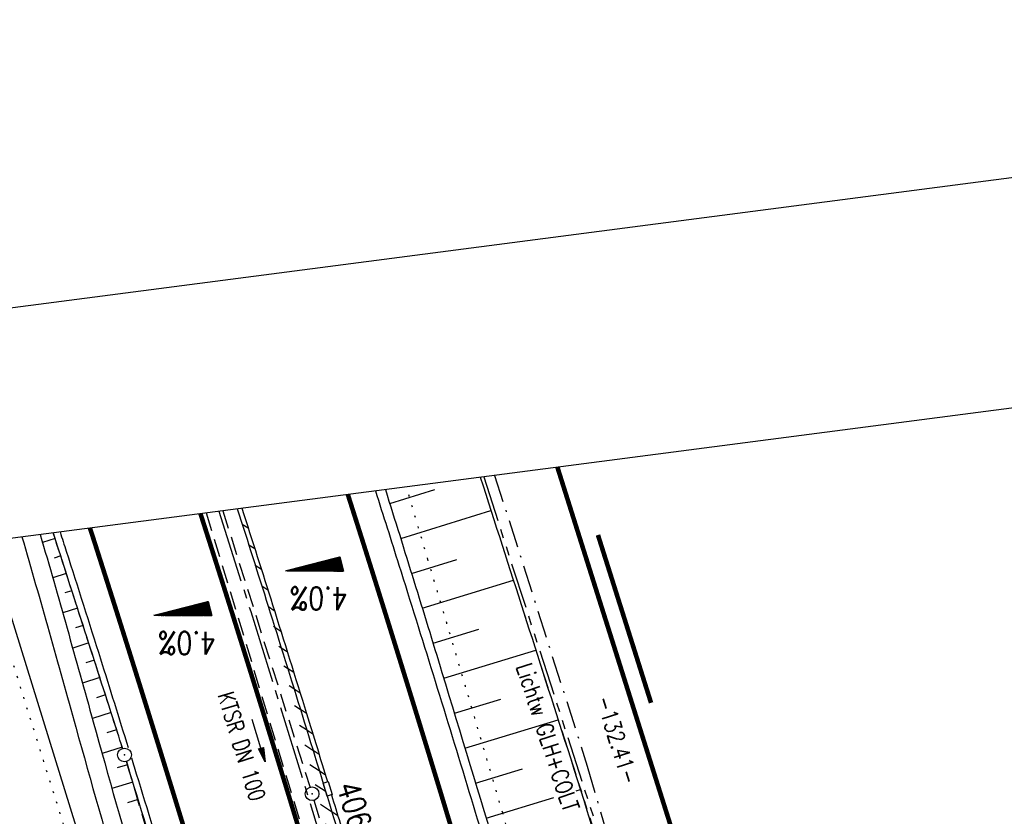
# Model space of a CAD drawing. Extents: x 445979 to 446615, y 447871 to 449065.
# Tile 45 of 47: x 446153 to 446261, y 448978 to 449065. Entities that reach past the tile are written whole.
import ezdxf
from ezdxf.enums import TextEntityAlignment as Align

# ---------------------------------------------------------------- set-up
doc = ezdxf.new("R2010")
doc.units = 0
doc.header["$LTSCALE"] = 2
doc.header["$MEASUREMENT"] = 0
for name, pattern in [('ACHSE', [5.5, 4, -0.5, 0.5, -0.5]), ('AUSGEZOGEN', [0]), ('BAB-FM2', [2.6, 1.5, -0.5, 0.1, -0.5]), ('GEMARKBAB', [3.7, 2, -0.5, 0.1, -0.5, 0.1, -0.5]), ('GESTRICH-X2', [1.5, 1, -0.5]), ('PHANTOMX2', [5, 2.5, -0.5, 0.5, -0.5, 0.5, -0.5]), ('PUNKTX2_STR', [0.6, 0.1, -0.5])]:
    doc.linetypes.add(name, pattern=pattern)
doc.layers.get('0').update_dxf_attribs({"linetype": 'AUSGEZOGEN'})
for name, color, linetype in [('199-ABSTAND', 8, 'AUSGEZOGEN'), ('199-GEMARKGRZ', 7, 'GEMARKBAB'), ('199-GRENZL-BAB', 7, 'AUSGEZOGEN'), ('ACHSETOP', 250, 'ACHSE'), ('BAB_FM', 5, 'BAB-FM2'), ('BOESCHG', 250, 'AUSGEZOGEN'), ('FBRTOP', 250, 'AUSGEZOGEN'), ('GEF', 1, 'AUSGEZOGEN'), ('HEKT_B', 250, 'CONTINUOUS'), ('KANAL', 7, 'GESTRICH-X2'), ('Lichtwellenleiter COLT', 46, 'PHANTOMX2'), ('Lichtwellenleiter GLH', 46, 'PHANTOMX2'), ('MULDE', 250, 'AUSGEZOGEN'), ('NUTZUNG', 8, 'PUNKTX2_STR'), ('PFEIL', 7, 'CONTINUOUS'), ('Planeinteilung', 250, 'CONTINUOUS'), ('RAHMEN', 7, 'AUSGEZOGEN'), ('SCHLITZRINNE', 200, 'AUSGEZOGEN'), ('SCHSYMBOL', 200, 'AUSGEZOGEN'), ('TEXTO', 4, 'CONTINUOUS')]:
    doc.layers.add(name, color=color, linetype=linetype)
doc.styles.add('ROMANS', font='romans.shx', dxfattribs={"width": 0.8})

# ---------------------------------------------------------------- blocks, each defined once
blk = doc.blocks.new('*X13')
at = {"color": 0}
for p, q in [((725.83, 193.84), (727.44, 195.45)), ((725.83, 193.85), (727.43, 195.45)), ((725.83, 193.86), (727.42, 195.45)), ((725.83, 193.87), (727.41, 195.45)), ((725.83, 193.88), (727.4, 195.45)), ((725.83, 193.89), (727.39, 195.45)), ((725.83, 193.9), (727.38, 195.45)), ((725.83, 193.91), (727.37, 195.45)), ((725.83, 193.91), (727.37, 195.45)), ((725.83, 193.92), (727.36, 195.45)), ((725.83, 193.93), (727.35, 195.45)), ((725.83, 193.94), (727.34, 195.45)), ((725.83, 193.95), (727.33, 195.45)), ((725.83, 193.96), (727.32, 195.45)), ((725.83, 193.97), (727.31, 195.45)), ((725.83, 193.98), (727.3, 195.45)), ((725.83, 193.99), (727.29, 195.45)), ((725.83, 193.99), (727.29, 195.45)), ((725.83, 194), (727.28, 195.45)), ((725.83, 194.01), (727.27, 195.45)), ((725.83, 194.02), (727.26, 195.45)), ((725.83, 194.03), (727.25, 195.45)), ((725.83, 194.04), (727.24, 195.45)), ((725.83, 194.05), (727.23, 195.45)), ((725.83, 194.06), (727.22, 195.45)), ((725.83, 194.06), (727.21, 195.45)), ((725.83, 194.07), (727.21, 195.45)), ((725.83, 194.08), (727.2, 195.45)), ((725.83, 194.09), (727.19, 195.45)), ((725.83, 194.1), (727.18, 195.45)), ((725.83, 194.11), (727.17, 195.45)), ((725.83, 194.12), (727.16, 195.45)), ((725.83, 194.13), (727.15, 195.45)), ((725.83, 194.14), (727.14, 195.45)), ((725.83, 194.14), (727.14, 195.45)), ((725.83, 194.15), (727.13, 195.45)), ((725.83, 194.16), (727.12, 195.45)), ((725.83, 194.17), (727.11, 195.45)), ((725.83, 194.18), (727.1, 195.45)), ((725.83, 194.19), (727.09, 195.45)), ((725.83, 194.2), (727.08, 195.45)), ((725.83, 194.21), (727.07, 195.45)), ((725.83, 194.21), (727.06, 195.45)), ((725.83, 194.22), (727.06, 195.45)), ((725.83, 194.23), (727.05, 195.45)), ((725.83, 194.24), (727.04, 195.45)), ((725.83, 194.25), (727.03, 195.45)), ((725.83, 194.26), (727.02, 195.45)), ((725.83, 194.27), (727.01, 195.45)), ((725.83, 194.28), (727, 195.45)), ((725.83, 194.29), (726.99, 195.45)), ((725.83, 194.29), (726.99, 195.45)), ((725.83, 194.3), (726.98, 195.45)), ((725.83, 194.31), (726.97, 195.45)), ((725.83, 194.32), (726.96, 195.45)), ((725.83, 194.33), (726.95, 195.45)), ((725.83, 194.34), (726.94, 195.45)), ((725.83, 194.35), (726.93, 195.45)), ((725.83, 194.36), (726.92, 195.45)), ((725.83, 194.37), (726.91, 195.45)), ((725.83, 194.37), (726.91, 195.45)), ((725.83, 194.38), (726.9, 195.45)), ((725.83, 194.39), (726.89, 195.45)), ((725.83, 194.4), (726.88, 195.45)), ((725.83, 194.41), (726.87, 195.45)), ((725.83, 194.42), (726.86, 195.45)), ((725.83, 194.43), (726.85, 195.45)), ((725.83, 194.44), (726.84, 195.45)), ((725.83, 194.44), (726.83, 195.45)), ((725.83, 194.45), (726.83, 195.45)), ((725.83, 194.46), (726.82, 195.45)), ((725.83, 194.47), (726.81, 195.45)), ((725.83, 194.48), (726.8, 195.45)), ((725.83, 194.49), (726.79, 195.45)), ((725.83, 194.5), (726.78, 195.45)), ((725.83, 194.51), (726.77, 195.45)), ((725.83, 194.52), (726.76, 195.45)), ((725.83, 194.52), (726.76, 195.45)), ((725.83, 194.53), (726.75, 195.45)), ((725.83, 194.54), (726.74, 195.45)), ((725.83, 194.55), (726.73, 195.45)), ((725.83, 194.56), (726.72, 195.45)), ((725.83, 194.57), (726.71, 195.45)), ((725.83, 194.58), (726.7, 195.45)), ((725.83, 194.59), (726.69, 195.45)), ((725.83, 194.59), (726.68, 195.45)), ((725.83, 194.6), (726.68, 195.45)), ((725.83, 194.61), (726.67, 195.45)), ((725.83, 194.62), (726.66, 195.45)), ((725.83, 194.63), (726.65, 195.45)), ((725.83, 194.64), (726.64, 195.45)), ((725.83, 194.65), (726.63, 195.45)), ((725.83, 194.66), (726.62, 195.45)), ((725.83, 194.67), (726.61, 195.45)), ((725.83, 194.67), (726.61, 195.45)), ((725.83, 194.68), (726.6, 195.45)), ((725.83, 194.69), (726.59, 195.45)), ((725.83, 194.7), (726.58, 195.45)), ((725.83, 194.71), (726.57, 195.45)), ((725.83, 194.72), (726.56, 195.45)), ((725.83, 194.73), (726.55, 195.45)), ((725.83, 194.74), (726.54, 195.45)), ((725.83, 194.75), (726.53, 195.45)), ((725.83, 194.75), (726.53, 195.45)), ((725.83, 194.76), (726.52, 195.45)), ((725.83, 194.77), (726.51, 195.45)), ((725.83, 194.78), (726.5, 195.45)), ((725.83, 194.79), (726.49, 195.45)), ((725.83, 194.8), (726.48, 195.45)), ((725.83, 194.81), (726.47, 195.45)), ((725.83, 194.82), (726.46, 195.45)), ((725.83, 194.82), (726.45, 195.45)), ((725.83, 194.83), (726.45, 195.45)), ((725.83, 194.84), (726.44, 195.45)), ((725.83, 194.85), (726.43, 195.45)), ((725.83, 194.86), (726.42, 195.45)), ((725.83, 194.87), (726.41, 195.45)), ((725.83, 194.88), (726.4, 195.45)), ((725.83, 194.89), (726.39, 195.45)), ((725.83, 194.9), (726.38, 195.45)), ((725.83, 194.9), (726.38, 195.45)), ((725.83, 194.91), (726.37, 195.45)), ((725.83, 194.92), (726.36, 195.45)), ((725.83, 194.93), (726.35, 195.45)), ((725.83, 194.94), (726.34, 195.45)), ((725.83, 194.95), (726.33, 195.45)), ((725.83, 194.96), (726.32, 195.45)), ((725.83, 194.97), (726.31, 195.45)), ((725.83, 194.98), (726.3, 195.45)), ((725.83, 194.98), (726.3, 195.45)), ((725.83, 194.99), (726.29, 195.45)), ((725.83, 195), (726.28, 195.45)), ((725.83, 195.01), (726.27, 195.45)), ((725.83, 195.02), (726.26, 195.45)), ((725.83, 195.03), (726.25, 195.45)), ((725.83, 195.04), (726.24, 195.45)), ((725.83, 195.05), (726.23, 195.45)), ((725.83, 195.05), (726.22, 195.45)), ((725.83, 195.06), (726.22, 195.45)), ((725.83, 195.07), (726.21, 195.45)), ((725.83, 195.08), (726.2, 195.45)), ((725.83, 195.09), (726.19, 195.45)), ((725.83, 195.1), (726.18, 195.45)), ((725.83, 195.11), (726.17, 195.45)), ((725.83, 195.12), (726.16, 195.45)), ((725.83, 195.13), (726.15, 195.45)), ((725.83, 195.13), (726.15, 195.45)), ((725.83, 195.14), (726.14, 195.45)), ((725.83, 195.15), (726.13, 195.45)), ((725.83, 195.16), (726.12, 195.45)), ((725.83, 195.17), (726.11, 195.45)), ((725.83, 195.18), (726.1, 195.45)), ((725.83, 195.19), (726.09, 195.45)), ((725.83, 195.2), (726.08, 195.45)), ((725.83, 195.2), (726.07, 195.45)), ((725.83, 195.21), (726.07, 195.45)), ((725.83, 195.22), (726.06, 195.45)), ((725.83, 195.23), (726.05, 195.45)), ((725.83, 195.24), (726.04, 195.45)), ((725.83, 195.25), (726.03, 195.45)), ((725.83, 195.26), (726.02, 195.45)), ((725.83, 195.27), (726.01, 195.45)), ((725.83, 195.28), (726, 195.45)), ((725.83, 195.28), (726, 195.45)), ((725.83, 195.29), (725.99, 195.45)), ((725.83, 195.3), (725.98, 195.45)), ((725.83, 195.31), (725.97, 195.45)), ((725.83, 195.32), (725.96, 195.45)), ((725.83, 195.33), (725.95, 195.45)), ((725.83, 195.34), (725.94, 195.45)), ((725.83, 195.35), (725.93, 195.45)), ((725.83, 195.36), (725.92, 195.45)), ((725.83, 195.36), (725.92, 195.45)), ((725.83, 195.37), (725.91, 195.45)), ((725.83, 195.38), (725.9, 195.45)), ((725.83, 195.39), (725.89, 195.45)), ((725.83, 195.4), (725.88, 195.45)), ((725.83, 195.41), (725.87, 195.45)), ((725.83, 195.42), (725.86, 195.45)), ((725.83, 195.43), (725.85, 195.45)), ((725.83, 195.43), (725.84, 195.45)), ((725.83, 195.44), (725.84, 195.45)), ((725.83, 193.83), (727.43, 195.43)), ((725.83, 193.82), (727.43, 195.42)), ((725.83, 193.81), (727.43, 195.41)), ((725.83, 193.8), (727.42, 195.4)), ((725.83, 193.79), (727.42, 195.38)), ((725.83, 193.78), (727.42, 195.37)), ((725.83, 193.77), (727.41, 195.36)), ((725.83, 193.76), (727.41, 195.35)), ((725.83, 193.76), (727.41, 195.34)), ((725.83, 193.75), (727.4, 195.32)), ((725.83, 193.74), (727.4, 195.31)), ((725.83, 193.73), (727.4, 195.3)), ((725.83, 193.72), (727.4, 195.29)), ((725.83, 193.71), (727.39, 195.28)), ((725.83, 193.7), (727.39, 195.26)), ((725.83, 193.69), (727.39, 195.25)), ((725.83, 193.68), (727.38, 195.24)), ((725.83, 193.68), (727.38, 195.23)), ((725.83, 193.67), (727.38, 195.22)), ((725.83, 193.66), (727.37, 195.2)), ((725.83, 193.65), (727.37, 195.19)), ((725.83, 193.64), (727.37, 195.18)), ((725.83, 193.63), (727.36, 195.17)), ((725.83, 193.62), (727.36, 195.16)), ((725.83, 193.61), (727.36, 195.14)), ((725.83, 193.61), (727.35, 195.13)), ((725.83, 193.6), (727.35, 195.12)), ((725.83, 193.59), (727.35, 195.11)), ((725.83, 193.58), (727.34, 195.1)), ((725.83, 193.57), (727.34, 195.08)), ((725.83, 193.56), (727.34, 195.07)), ((725.83, 193.55), (727.34, 195.06)), ((725.83, 193.54), (727.33, 195.05)), ((725.83, 193.53), (727.33, 195.04)), ((725.83, 193.53), (727.33, 195.02)), ((725.83, 193.52), (727.32, 195.01)), ((725.83, 193.51), (727.32, 195)), ((725.83, 193.5), (727.32, 194.99)), ((725.83, 193.49), (727.31, 194.98)), ((725.83, 193.48), (727.31, 194.96)), ((725.83, 193.47), (727.31, 194.95)), ((725.83, 193.46), (727.3, 194.94)), ((725.83, 193.45), (727.3, 194.93)), ((725.83, 193.45), (727.3, 194.92)), ((725.83, 193.44), (727.29, 194.91)), ((725.83, 193.43), (727.29, 194.89)), ((725.83, 193.42), (727.29, 194.88)), ((725.83, 193.41), (727.29, 194.87)), ((725.83, 193.4), (727.28, 194.86)), ((725.83, 193.39), (727.28, 194.85)), ((725.83, 193.38), (727.28, 194.83)), ((725.83, 193.38), (727.27, 194.82)), ((725.83, 193.37), (727.27, 194.81)), ((725.83, 193.36), (727.27, 194.8)), ((725.83, 193.35), (727.26, 194.79)), ((725.83, 193.34), (727.26, 194.77)), ((725.83, 193.33), (727.26, 194.76)), ((725.83, 193.32), (727.25, 194.75)), ((725.83, 193.31), (727.25, 194.74)), ((725.83, 193.3), (727.25, 194.73)), ((725.83, 193.3), (727.24, 194.71)), ((725.83, 193.29), (727.24, 194.7)), ((725.83, 193.28), (727.24, 194.69)), ((725.83, 193.27), (727.23, 194.68)), ((725.83, 193.26), (727.23, 194.67)), ((725.83, 193.25), (727.23, 194.65)), ((725.83, 193.24), (727.23, 194.64)), ((725.83, 193.23), (727.22, 194.63)), ((725.83, 193.22), (727.22, 194.62)), ((725.83, 193.22), (727.22, 194.61)), ((725.83, 193.21), (727.21, 194.59)), ((725.83, 193.2), (727.21, 194.58)), ((725.83, 193.19), (727.21, 194.57)), ((725.83, 193.18), (727.2, 194.56)), ((725.83, 193.17), (727.2, 194.55)), ((725.83, 193.16), (727.2, 194.53)), ((725.83, 193.15), (727.19, 194.52)), ((725.83, 193.15), (727.19, 194.51)), ((725.83, 193.14), (727.19, 194.5)), ((725.83, 193.13), (727.18, 194.49)), ((725.83, 193.12), (727.18, 194.47)), ((725.83, 193.11), (727.18, 194.46)), ((725.83, 193.1), (727.17, 194.45)), ((725.83, 193.09), (727.17, 194.44)), ((725.83, 193.08), (727.17, 194.43)), ((725.83, 193.07), (727.17, 194.41)), ((725.83, 193.07), (727.16, 194.4)), ((725.83, 193.06), (727.16, 194.39)), ((725.83, 193.05), (727.16, 194.38)), ((725.83, 193.04), (727.15, 194.37)), ((725.83, 193.03), (727.15, 194.35)), ((725.83, 193.02), (727.15, 194.34)), ((725.83, 193.01), (727.14, 194.33)), ((725.83, 193), (727.14, 194.32)), ((725.83, 193), (727.14, 194.31)), ((725.83, 192.99), (727.13, 194.29)), ((725.83, 192.98), (727.13, 194.28)), ((725.83, 192.97), (727.13, 194.27)), ((725.83, 192.96), (727.12, 194.26)), ((725.83, 192.95), (727.12, 194.25)), ((725.83, 192.94), (727.12, 194.23)), ((725.83, 192.93), (727.11, 194.22)), ((725.83, 192.92), (727.11, 194.21)), ((725.83, 192.92), (727.11, 194.2)), ((725.83, 192.91), (727.11, 194.19)), ((725.83, 192.9), (727.1, 194.17)), ((725.83, 192.89), (727.1, 194.16)), ((725.83, 192.88), (727.1, 194.15)), ((725.83, 192.87), (727.09, 194.14)), ((725.83, 192.86), (727.09, 194.13)), ((725.83, 192.85), (727.09, 194.11)), ((725.83, 192.84), (727.08, 194.1)), ((725.83, 192.84), (727.08, 194.09)), ((725.83, 192.83), (727.08, 194.08)), ((725.83, 192.82), (727.07, 194.07)), ((725.83, 192.81), (727.07, 194.05)), ((725.83, 192.8), (727.07, 194.04)), ((725.83, 192.79), (727.06, 194.03)), ((725.83, 192.78), (727.06, 194.02)), ((725.83, 192.77), (727.06, 194.01)), ((725.83, 192.77), (727.05, 193.99)), ((725.83, 192.76), (727.05, 193.98)), ((725.83, 192.75), (727.05, 193.97)), ((725.83, 192.74), (727.05, 193.96)), ((725.83, 192.73), (727.04, 193.95)), ((725.83, 192.72), (727.04, 193.93)), ((725.83, 192.71), (727.04, 193.92)), ((725.83, 192.7), (727.03, 193.91)), ((725.83, 192.69), (727.03, 193.9)), ((725.83, 192.69), (727.03, 193.89)), ((725.83, 192.68), (727.02, 193.87)), ((725.83, 192.67), (727.02, 193.86)), ((725.83, 192.66), (727.02, 193.85)), ((725.83, 192.65), (727.01, 193.84)), ((725.83, 192.64), (727.01, 193.83)), ((725.83, 192.63), (727.01, 193.81)), ((725.83, 192.62), (727, 193.8)), ((725.83, 192.62), (727, 193.79)), ((725.83, 192.61), (727, 193.78)), ((725.83, 192.6), (726.99, 193.77)), ((725.83, 192.59), (726.99, 193.75)), ((725.83, 192.58), (726.99, 193.74)), ((725.83, 192.57), (726.99, 193.73)), ((725.83, 192.56), (726.98, 193.72)), ((725.83, 192.55), (726.98, 193.71)), ((725.83, 192.54), (726.98, 193.69)), ((725.83, 192.54), (726.97, 193.68)), ((725.83, 192.53), (726.97, 193.67)), ((725.83, 192.52), (726.97, 193.66)), ((725.83, 192.51), (726.96, 193.65)), ((725.83, 192.5), (726.96, 193.63)), ((725.83, 192.49), (726.96, 193.62)), ((725.83, 192.48), (726.95, 193.61)), ((725.83, 192.47), (726.95, 193.6)), ((725.83, 192.46), (726.95, 193.59)), ((725.83, 192.46), (726.94, 193.57)), ((725.83, 192.45), (726.94, 193.56)), ((725.83, 192.44), (726.94, 193.55)), ((725.83, 192.43), (726.94, 193.54)), ((725.83, 192.42), (726.93, 193.53)), ((725.83, 192.41), (726.93, 193.51)), ((725.83, 192.4), (726.93, 193.5)), ((725.83, 192.39), (726.92, 193.49)), ((725.83, 192.39), (726.92, 193.48)), ((725.83, 192.38), (726.92, 193.47)), ((725.83, 192.37), (726.91, 193.45)), ((725.83, 192.36), (726.91, 193.44)), ((725.83, 192.35), (726.91, 193.43)), ((725.83, 192.34), (726.9, 193.42)), ((725.83, 192.33), (726.9, 193.41)), ((725.83, 192.32), (726.9, 193.39)), ((725.83, 192.31), (726.89, 193.38)), ((725.83, 192.31), (726.89, 193.37)), ((725.83, 192.3), (726.89, 193.36)), ((725.83, 192.29), (726.88, 193.35)), ((725.83, 192.28), (726.88, 193.33)), ((725.83, 192.27), (726.88, 193.32)), ((725.83, 192.26), (726.88, 193.31)), ((725.83, 192.25), (726.87, 193.3)), ((725.83, 192.24), (726.87, 193.29)), ((725.83, 192.24), (726.87, 193.27)), ((725.83, 192.23), (726.86, 193.26)), ((725.83, 192.22), (726.86, 193.25)), ((725.83, 192.21), (726.86, 193.24)), ((725.83, 192.2), (726.85, 193.23)), ((725.83, 192.19), (726.85, 193.21)), ((725.83, 192.18), (726.85, 193.2)), ((725.83, 192.17), (726.84, 193.19)), ((725.83, 192.16), (726.84, 193.18)), ((725.83, 192.16), (726.84, 193.17)), ((725.83, 192.15), (726.83, 193.15)), ((725.83, 192.14), (726.83, 193.14)), ((725.83, 192.13), (726.83, 193.13)), ((725.83, 192.12), (726.82, 193.12)), ((725.83, 192.11), (726.82, 193.11)), ((725.83, 192.1), (726.82, 193.09)), ((725.83, 192.09), (726.82, 193.08)), ((725.83, 192.08), (726.81, 193.07)), ((725.83, 192.08), (726.81, 193.06)), ((725.83, 192.07), (726.81, 193.05)), ((725.83, 192.06), (726.8, 193.03)), ((725.83, 192.05), (726.8, 193.02)), ((725.83, 192.04), (726.8, 193.01)), ((725.83, 192.03), (726.79, 193)), ((725.83, 192.02), (726.79, 192.99)), ((725.83, 192.01), (726.79, 192.97)), ((725.83, 192.01), (726.78, 192.96)), ((725.83, 192), (726.78, 192.95)), ((725.83, 191.99), (726.78, 192.94)), ((725.83, 191.98), (726.77, 192.93)), ((725.83, 191.97), (726.77, 192.91)), ((725.83, 191.96), (726.77, 192.9)), ((725.83, 191.95), (726.76, 192.89)), ((725.83, 191.94), (726.76, 192.88)), ((725.83, 191.93), (726.76, 192.87)), ((725.83, 191.93), (726.76, 192.85)), ((725.83, 191.92), (726.75, 192.84)), ((725.83, 191.91), (726.75, 192.83)), ((725.83, 191.9), (726.75, 192.82)), ((725.83, 191.89), (726.74, 192.81)), ((725.83, 191.88), (726.74, 192.79)), ((725.83, 191.87), (726.74, 192.78)), ((725.83, 191.86), (726.73, 192.77)), ((725.83, 191.85), (726.73, 192.76)), ((725.83, 191.85), (726.73, 192.75)), ((725.83, 191.84), (726.72, 192.73)), ((725.83, 191.83), (726.72, 192.72)), ((725.83, 191.82), (726.72, 192.71)), ((725.83, 191.81), (726.71, 192.7)), ((725.83, 191.8), (726.71, 192.69)), ((725.83, 191.79), (726.71, 192.67)), ((725.83, 191.78), (726.7, 192.66)), ((725.83, 191.78), (726.7, 192.65)), ((725.83, 191.77), (726.7, 192.64)), ((725.83, 191.76), (726.7, 192.63)), ((725.83, 191.75), (726.69, 192.61)), ((725.83, 191.74), (726.69, 192.6)), ((725.83, 191.73), (726.69, 192.59)), ((725.83, 191.72), (726.68, 192.58)), ((725.83, 191.71), (726.68, 192.57)), ((725.83, 191.7), (726.68, 192.55)), ((725.83, 191.7), (726.67, 192.54)), ((725.83, 191.69), (726.67, 192.53)), ((725.83, 191.68), (726.67, 192.52)), ((725.83, 191.67), (726.66, 192.51)), ((725.83, 191.66), (726.66, 192.49)), ((725.83, 191.65), (726.66, 192.48)), ((725.83, 191.64), (726.65, 192.47)), ((725.83, 191.63), (726.65, 192.46)), ((725.83, 191.63), (726.65, 192.45)), ((725.83, 191.62), (726.64, 192.43)), ((725.83, 191.61), (726.64, 192.42)), ((725.83, 191.6), (726.64, 192.41)), ((725.83, 191.59), (726.64, 192.4)), ((725.83, 191.58), (726.63, 192.39)), ((725.83, 191.57), (726.63, 192.37)), ((725.83, 191.56), (726.63, 192.36)), ((725.83, 191.55), (726.62, 192.35)), ((725.83, 191.55), (726.62, 192.34)), ((725.83, 191.54), (726.62, 192.33)), ((725.83, 191.53), (726.61, 192.31)), ((725.83, 191.52), (726.61, 192.3)), ((725.83, 191.51), (726.61, 192.29)), ((725.83, 191.5), (726.6, 192.28)), ((725.83, 191.49), (726.6, 192.27)), ((725.83, 191.48), (726.6, 192.25)), ((725.83, 191.47), (726.59, 192.24)), ((725.83, 191.47), (726.59, 192.23)), ((725.83, 191.46), (726.59, 192.22)), ((725.83, 191.45), (726.59, 192.21)), ((725.83, 191.44), (726.58, 192.19)), ((725.83, 191.43), (726.58, 192.18)), ((725.83, 191.42), (726.58, 192.17)), ((725.83, 191.41), (726.57, 192.16)), ((725.83, 191.4), (726.57, 192.15)), ((725.83, 191.4), (726.57, 192.13)), ((725.83, 191.39), (726.56, 192.12)), ((725.83, 191.38), (726.56, 192.11)), ((725.83, 191.37), (726.56, 192.1)), ((725.83, 191.36), (726.55, 192.09)), ((725.83, 191.35), (726.55, 192.07)), ((725.83, 191.34), (726.55, 192.06)), ((725.83, 191.33), (726.54, 192.05)), ((725.83, 191.32), (726.54, 192.04)), ((725.83, 191.32), (726.54, 192.03)), ((725.83, 191.31), (726.53, 192.01)), ((725.83, 191.3), (726.53, 192)), ((725.83, 191.29), (726.53, 191.99)), ((725.83, 191.28), (726.53, 191.98)), ((725.83, 191.27), (726.52, 191.97)), ((725.83, 191.26), (726.52, 191.95)), ((725.83, 191.25), (726.52, 191.94)), ((725.83, 191.25), (726.51, 191.93)), ((725.83, 191.24), (726.51, 191.92)), ((725.83, 191.23), (726.51, 191.91)), ((725.83, 191.22), (726.5, 191.89)), ((725.83, 191.21), (726.5, 191.88)), ((725.83, 191.2), (726.5, 191.87)), ((725.83, 191.19), (726.49, 191.86)), ((725.83, 191.18), (726.49, 191.85)), ((725.83, 191.17), (726.49, 191.84)), ((725.83, 191.17), (726.48, 191.82)), ((725.83, 191.16), (726.48, 191.81)), ((725.83, 191.15), (726.48, 191.8)), ((725.83, 191.14), (726.47, 191.79)), ((725.83, 191.13), (726.47, 191.78)), ((725.83, 191.12), (726.47, 191.76)), ((725.83, 191.11), (726.47, 191.75)), ((725.83, 191.1), (726.46, 191.74)), ((725.83, 191.09), (726.46, 191.73)), ((725.83, 191.09), (726.46, 191.72)), ((725.83, 191.08), (726.45, 191.7)), ((725.83, 191.07), (726.45, 191.69)), ((725.83, 191.06), (726.45, 191.68)), ((725.83, 191.05), (726.44, 191.67)), ((725.83, 191.04), (726.44, 191.66)), ((725.83, 191.03), (726.44, 191.64)), ((725.83, 191.02), (726.43, 191.63)), ((725.83, 191.02), (726.43, 191.62)), ((725.83, 191.01), (726.43, 191.61)), ((725.83, 191), (726.42, 191.6)), ((725.83, 190.99), (726.42, 191.58)), ((725.83, 190.98), (726.42, 191.57)), ((725.83, 190.97), (726.41, 191.56)), ((725.83, 190.96), (726.41, 191.55)), ((725.83, 190.95), (726.41, 191.54)), ((725.83, 190.94), (726.41, 191.52)), ((725.83, 190.94), (726.4, 191.51)), ((725.83, 190.93), (726.4, 191.5)), ((725.83, 190.92), (726.4, 191.49)), ((725.83, 190.91), (726.39, 191.48)), ((725.83, 190.9), (726.39, 191.46)), ((725.83, 190.89), (726.39, 191.45)), ((725.83, 190.88), (726.38, 191.44)), ((725.83, 190.87), (726.38, 191.43)), ((725.83, 190.87), (726.38, 191.42)), ((725.83, 190.86), (726.37, 191.4)), ((725.83, 190.85), (726.37, 191.39)), ((725.83, 190.84), (726.37, 191.38)), ((725.83, 190.83), (726.36, 191.37)), ((725.83, 190.82), (726.36, 191.36)), ((725.83, 190.81), (726.36, 191.34)), ((725.83, 190.8), (726.35, 191.33)), ((725.83, 190.79), (726.35, 191.32)), ((725.83, 190.79), (726.35, 191.31)), ((725.83, 190.78), (726.35, 191.3)), ((725.83, 190.77), (726.34, 191.28)), ((725.83, 190.76), (726.34, 191.27)), ((725.83, 190.75), (726.34, 191.26)), ((725.83, 190.74), (726.33, 191.25)), ((725.83, 190.73), (726.33, 191.24)), ((725.83, 190.72), (726.33, 191.22)), ((725.83, 190.71), (726.32, 191.21)), ((725.83, 190.71), (726.32, 191.2)), ((725.83, 190.7), (726.32, 191.19)), ((725.83, 190.69), (726.31, 191.18)), ((725.83, 190.68), (726.31, 191.16)), ((725.83, 190.67), (726.31, 191.15)), ((725.83, 190.66), (726.3, 191.14)), ((725.83, 190.65), (726.3, 191.13)), ((725.83, 190.64), (726.3, 191.12)), ((725.83, 190.64), (726.29, 191.1)), ((725.83, 190.63), (726.29, 191.09)), ((725.83, 190.62), (726.29, 191.08)), ((725.83, 190.61), (726.29, 191.07)), ((725.83, 190.6), (726.28, 191.06)), ((725.83, 190.59), (726.28, 191.04)), ((725.83, 190.58), (726.28, 191.03)), ((725.83, 190.57), (726.27, 191.02)), ((725.83, 190.56), (726.27, 191.01)), ((725.83, 190.56), (726.27, 191)), ((725.83, 190.55), (726.26, 190.98)), ((725.83, 190.54), (726.26, 190.97)), ((725.83, 190.53), (726.26, 190.96)), ((725.83, 190.52), (726.25, 190.95)), ((725.83, 190.51), (726.25, 190.94)), ((725.83, 190.5), (726.25, 190.92)), ((725.83, 190.49), (726.24, 190.91)), ((725.83, 190.48), (726.24, 190.9)), ((725.83, 190.48), (726.24, 190.89)), ((725.83, 190.47), (726.24, 190.88)), ((725.83, 190.46), (726.23, 190.86)), ((725.83, 190.45), (726.23, 190.85)), ((725.83, 190.44), (726.23, 190.84)), ((725.83, 190.43), (726.22, 190.83)), ((725.83, 190.42), (726.22, 190.82)), ((725.83, 190.41), (726.22, 190.8)), ((725.83, 190.41), (726.21, 190.79)), ((725.83, 190.4), (726.21, 190.78)), ((725.83, 190.39), (726.21, 190.77)), ((725.83, 190.38), (726.2, 190.76)), ((725.83, 190.37), (726.2, 190.74)), ((725.83, 190.36), (726.2, 190.73)), ((725.83, 190.35), (726.19, 190.72)), ((725.83, 190.34), (726.19, 190.71)), ((725.83, 190.33), (726.19, 190.7)), ((725.83, 190.33), (726.18, 190.68)), ((725.83, 190.32), (726.18, 190.67)), ((725.83, 190.31), (726.18, 190.66)), ((725.83, 190.3), (726.18, 190.65)), ((725.83, 190.29), (726.17, 190.64)), ((725.83, 190.28), (726.17, 190.62)), ((725.83, 190.27), (726.17, 190.61)), ((725.83, 190.26), (726.16, 190.6)), ((725.83, 190.26), (726.16, 190.59)), ((725.83, 190.25), (726.16, 190.58)), ((725.83, 190.24), (726.15, 190.56)), ((725.83, 190.23), (726.15, 190.55)), ((725.83, 190.22), (726.15, 190.54)), ((725.83, 190.21), (726.14, 190.53)), ((725.83, 190.2), (726.14, 190.52)), ((725.83, 190.19), (726.14, 190.5)), ((725.83, 190.18), (726.13, 190.49)), ((725.83, 190.18), (726.13, 190.48)), ((725.83, 190.17), (726.13, 190.47)), ((725.83, 190.16), (726.12, 190.46)), ((725.83, 190.15), (726.12, 190.44)), ((725.83, 190.14), (726.12, 190.43)), ((725.83, 190.13), (726.12, 190.42)), ((725.83, 190.12), (726.11, 190.41)), ((725.83, 190.11), (726.11, 190.4)), ((725.83, 190.1), (726.11, 190.38)), ((725.83, 190.1), (726.1, 190.37)), ((725.83, 190.09), (726.1, 190.36)), ((725.83, 190.08), (726.1, 190.35)), ((725.83, 190.07), (726.09, 190.34)), ((725.83, 190.06), (726.09, 190.32)), ((725.83, 190.05), (726.09, 190.31)), ((725.83, 190.04), (726.08, 190.3)), ((725.83, 190.03), (726.08, 190.29)), ((725.83, 190.03), (726.08, 190.28)), ((725.83, 190.02), (726.07, 190.26)), ((725.83, 190.01), (726.07, 190.25)), ((725.83, 190), (726.07, 190.24)), ((725.83, 189.99), (726.06, 190.23)), ((725.83, 189.98), (726.06, 190.22)), ((725.83, 189.97), (726.06, 190.2)), ((725.83, 189.96), (726.06, 190.19)), ((725.83, 189.95), (726.05, 190.18)), ((725.83, 189.95), (726.05, 190.17)), ((725.83, 189.94), (726.05, 190.16)), ((725.83, 189.93), (726.04, 190.14)), ((725.83, 189.92), (726.04, 190.13)), ((725.83, 189.91), (726.04, 190.12)), ((725.83, 189.9), (726.03, 190.11)), ((725.83, 189.89), (726.03, 190.1)), ((725.83, 189.88), (726.03, 190.08)), ((725.83, 189.88), (726.02, 190.07)), ((725.83, 189.87), (726.02, 190.06)), ((725.83, 189.86), (726.02, 190.05)), ((725.83, 189.85), (726.01, 190.04)), ((725.83, 189.84), (726.01, 190.02)), ((725.83, 189.83), (726.01, 190.01)), ((725.83, 189.82), (726, 190)), ((725.83, 189.81), (726, 189.99)), ((725.83, 189.8), (726, 189.98)), ((725.83, 189.8), (726, 189.96)), ((725.83, 189.79), (725.99, 189.95)), ((725.83, 189.78), (725.99, 189.94)), ((725.83, 189.77), (725.99, 189.93)), ((725.83, 189.76), (725.98, 189.92)), ((725.83, 189.75), (725.98, 189.9)), ((725.83, 189.74), (725.98, 189.89)), ((725.83, 189.73), (725.97, 189.88)), ((725.83, 189.72), (725.97, 189.87)), ((725.83, 189.72), (725.97, 189.86)), ((725.83, 189.71), (725.96, 189.84)), ((725.83, 189.7), (725.96, 189.83)), ((725.83, 189.69), (725.96, 189.82)), ((725.83, 189.68), (725.95, 189.81)), ((725.83, 189.67), (725.95, 189.8)), ((725.83, 189.66), (725.95, 189.78)), ((725.83, 189.65), (725.94, 189.77)), ((725.83, 189.65), (725.94, 189.76)), ((725.83, 189.64), (725.94, 189.75)), ((725.83, 189.63), (725.94, 189.74)), ((725.83, 189.62), (725.93, 189.72)), ((725.83, 189.61), (725.93, 189.71)), ((725.83, 189.6), (725.93, 189.7)), ((725.83, 189.59), (725.92, 189.69)), ((725.83, 189.58), (725.92, 189.68)), ((725.83, 189.57), (725.92, 189.66)), ((725.83, 189.57), (725.91, 189.65)), ((725.83, 189.56), (725.91, 189.64)), ((725.83, 189.55), (725.91, 189.63)), ((725.83, 189.54), (725.9, 189.62)), ((725.83, 189.53), (725.9, 189.6)), ((725.83, 189.52), (725.9, 189.59)), ((725.83, 189.51), (725.89, 189.58)), ((725.83, 189.5), (725.89, 189.57)), ((725.83, 189.49), (725.89, 189.56)), ((725.83, 189.49), (725.89, 189.54)), ((725.83, 189.48), (725.88, 189.53)), ((725.83, 189.47), (725.88, 189.52)), ((725.83, 189.46), (725.88, 189.51)), ((725.83, 189.45), (725.87, 189.5)), ((725.83, 189.44), (725.87, 189.48)), ((725.83, 189.43), (725.87, 189.47)), ((725.83, 189.42), (725.86, 189.46)), ((725.83, 189.42), (725.86, 189.45)), ((725.83, 189.41), (725.86, 189.44)), ((725.83, 189.4), (725.85, 189.42)), ((725.83, 189.39), (725.85, 189.41)), ((725.83, 189.38), (725.85, 189.4)), ((725.83, 189.37), (725.84, 189.39)), ((725.83, 189.36), (725.84, 189.38)), ((725.83, 189.35), (725.84, 189.36)), ((725.83, 189.34), (725.83, 189.35)), ((725.83, 189.34), (725.83, 189.34))]:
    blk.add_line(p, q, dxfattribs=at)
blk = doc.blocks.new('GEF')
at = {"color": 0}
for p, q in [((0.01, 0.02), (0.01, 6.15)), ((1.62, 6.15), (0.01, 0.02)), ((0.01, 6.15), (1.62, 6.15))]:
    blk.add_line(p, q, dxfattribs=at)
blk.add_blockref('*X13', (-725.82, -189.3), dxfattribs=at)
blk = doc.blocks.new('GST')
at = {"color": 0}
blk.add_circle((0, 0), 0.75, dxfattribs=at)
blk.add_point((0, 0), dxfattribs=at)
blk = doc.blocks.new('10')
blk.add_blockref('GST', (0, 0))
blk = doc.blocks.new('1135420')
blk.add_line((0, 297), (0, 0))
at = {"layer": 'RAHMEN'}
blk.add_line((25, 415), (25, 5), dxfattribs=at)
blk = doc.blocks.new('PFEIL2')
at = {"color": 0}
for p, q in [((0.88, 0), (-2.4, -0.01)), ((0.88, -0.27), (0.88, 0.28)), ((0.88, 0.28), (2.43, 0.01)), ((0.91, 0.27), (0.88, 0.26)), ((0.97, 0.26), (0.88, 0.25)), ((1.02, 0.25), (0.88, 0.23)), ((1.07, 0.24), (0.88, 0.21)), ((1.13, 0.23), (0.88, 0.19)), ((1.18, 0.22), (0.88, 0.17)), ((1.24, 0.21), (0.88, 0.15)), ((1.29, 0.21), (0.88, 0.14)), ((1.34, 0.2), (0.88, 0.12)), ((1.4, 0.19), (0.88, 0.1)), ((1.45, 0.18), (0.88, 0.08)), ((1.51, 0.17), (0.88, 0.06)), ((1.56, 0.16), (0.88, 0.04)), ((1.61, 0.15), (0.88, 0.02)), ((1.67, 0.14), (0.88, 0.01)), ((1.72, 0.13), (0.88, -0.01)), ((1.78, 0.12), (0.88, -0.03)), ((1.83, 0.11), (0.88, -0.05)), ((1.88, 0.1), (0.88, -0.07)), ((1.94, 0.09), (0.88, -0.09)), ((2.05, 0.08), (0.88, -0.12)), ((1.99, 0.08), (0.88, -0.11)), ((2.1, 0.07), (0.88, -0.14)), ((2.15, 0.06), (0.88, -0.16)), ((2.21, 0.05), (0.88, -0.18)), ((2.26, 0.04), (0.88, -0.2)), ((2.32, 0.03), (0.88, -0.22)), ((2.37, 0.02), (0.88, -0.23)), ((2.42, 0.01), (0.88, -0.25)), ((2.43, 0.01), (0.88, -0.27))]:
    blk.add_line(p, q, dxfattribs=at)

msp = doc.modelspace()

# ---------------------------------------------------------------- hatches: boundary and pattern name
at = {"layer": 'SCHLITZRINNE'}
h = msp.add_hatch(dxfattribs=at)
h.set_pattern_fill('_USER', color=256, scale=1.5, angle=45, style=0, pattern_type=0)
h.set_pattern_definition([(326.85165, (446242.556, 448767.2091), (0.820213, 1.255886), [])])
h.paths.add_polyline_path([(446241.98, 448767.5), (446241.67, 448768.97), (446242.24, 448769.09), (446242.55, 448767.62)], flags=17)
edge = h.paths.add_edge_path()
edge.add_arc((443772.91, 448244.67), 2524.32, 11.76299, 11.95577, ccw=False)
edge.add_arc((443770.5, 448244.17), 2526.78, 11.56556, 11.76299, ccw=False)
edge.add_arc((443797.26, 448250.96), 2498.65, 17.47285, 17.72907, ccw=False)
edge.add_arc((443801.5, 448252.29), 2494.2, 17.18613, 17.47285, ccw=False)
edge.add_arc((443779.38, 448245.45), 2517.35, 16.90074, 17.18614, ccw=False)
edge.add_arc((443775.31, 448244.22), 2521.6, 16.61627, 16.90074, ccw=False)
edge.add_arc((443782.92, 448246.49), 2513.66, 16.33134, 16.61627, ccw=False)
edge.add_arc((443787.11, 448247.72), 2509.3, 16.0455, 16.33134, ccw=False)
edge.add_arc((443793.56, 448249.57), 2502.59, 15.75929, 16.0455, ccw=False)
edge.add_arc((443788.92, 448248.26), 2507.41, 15.47381, 15.75929, ccw=False)
edge.add_arc((443775.65, 448244.59), 2521.17, 15.18912, 15.47381, ccw=False)
edge.add_arc((443775.43, 448244.53), 2521.4, 14.90455, 15.18912, ccw=False)
edge.add_arc((443786.02, 448247.35), 2510.44, 14.61935, 14.90455, ccw=False)
edge.add_arc((443794.31, 448249.51), 2501.87, 14.33307, 14.61935, ccw=False)
edge.add_arc((443787.2, 448247.69), 2509.22, 14.0472, 14.33307, ccw=False)
edge.add_arc((443786.43, 448247.5), 2510, 13.76165, 14.0472, ccw=False)
edge.add_arc((443786.09, 448247.42), 2510.36, 13.47612, 13.76165, ccw=False)
edge.add_arc((443785.13, 448247.19), 2511.35, 13.19079, 13.47612, ccw=False)
edge.add_arc((443782.09, 448246.47), 2514.47, 12.90563, 13.19079, ccw=False)
edge.add_arc((443785.49, 448247.25), 2510.98, 12.61979, 12.90563, ccw=False)
edge.add_arc((443798.72, 448250.22), 2497.42, 12.33317, 12.61979, ccw=False)
edge.add_arc((443791.79, 448248.7), 2504.52, 12.04754, 12.33317, ccw=False)
edge.add_arc((443772.91, 448244.67), 2523.82, 11.76299, 12.04754, ccw=False)
edge.add_arc((443770.5, 448244.17), 2526.28, 11.56556, 11.76299, ccw=False)
edge.add_line((446245.49, 448750.66), (446245.98, 448750.76))

# ---------------------------------------------------------------- linework, layer by layer
at = {"layer": '199-GEMARKGRZ', "const_width": 0.5, "flags": 128}
msp.add_lwpolyline([(446222.52, 448990.6), (446216.71, 449008.98)], dxfattribs=at)
at = {"layer": '199-GRENZL-BAB', "const_width": 0.5, "flags": 128}
msp.add_lwpolyline([(446236.27, 448940.4), (446212.27, 449016.4)], dxfattribs=at)
at = {"layer": '199-GRENZL-BAB', "flags": 128}
msp.add_lwpolyline([(446149.9, 449008.28), (446165.61, 448957.51)], dxfattribs=at)
at = {"layer": 'ACHSETOP'}
for p, q in [((446175.19, 449011.57), (446178.7, 449000.59)), ((446178.7, 449000.59), (446186.09, 448976.7))]:
    msp.add_line(p, q, dxfattribs=at)
at = {"layer": 'BAB_FM'}
msp.add_lwpolyline([(446205.4, 449015.51), (446215.54, 448983.66), (446224.02, 448954.43)], dxfattribs=at)
at = {"layer": 'BOESCHG'}
for p, q in [((446193.92, 449012.41), (446198.85, 449013.95)), ((446195.12, 449008.59), (446204.99, 449011.67)), ((446157.28, 449008.59), (446155.92, 449008.15)), ((446157.9, 449006.68), (446157.18, 449006.46)), ((446196.3, 449004.77), (446201.26, 449006.31)), ((446158.51, 449004.78), (446157.02, 449004.3)), ((446197.48, 449000.95), (446207.45, 449004.02)), ((446159.12, 449002.88), (446158.35, 449002.63)), ((446159.74, 449000.97), (446158.12, 449000.45)), ((446160.35, 448999.07), (446159.51, 448998.8)), ((446198.66, 448997.13), (446203.67, 448998.66)), ((446160.96, 448997.17), (446159.21, 448996.6)), ((446199.82, 448993.3), (446209.9, 448996.37)), ((446161.58, 448995.26), (446160.66, 448994.97)), ((446162.19, 448993.36), (446160.29, 448992.75)), ((446162.8, 448991.46), (446161.81, 448991.14)), ((446200.99, 448989.48), (446206.06, 448991.02)), ((446163.41, 448989.55), (446161.36, 448988.89)), ((446202.15, 448985.65), (446212.35, 448988.74)), ((446164.02, 448987.65), (446162.96, 448987.31)), ((446164.62, 448985.74), (446162.43, 448985.06)), ((446165.21, 448983.83), (446164.09, 448983.48)), ((446203.31, 448981.82), (446208.44, 448983.37)), ((446165.79, 448981.91), (446163.51, 448981.22)), ((446204.47, 448977.99), (446211.88, 448980.23)), ((446214.34, 448980.97), (446214.78, 448981.1)), ((446166.38, 448980), (446165.22, 448979.65))]:
    msp.add_line(p, q, dxfattribs=at)
for points in [[(446203.83, 449015.3, -0.000051), (446213.36, 448985.6, -0.007141), (446218.91, 448967.4, -0.001843), (446222.77, 448953.89)], [(446193.44, 449013.95, -0.00205), (446199.63, 448993.94, -0.001825), (446211.79, 448953.53, -0.000888), (446212.94, 448949.62, -0.000482)], [(446164.63, 448985.71, 0.002743), (446163.6, 448988.97, 0.000153), (446157.08, 449009.21, 0.008014)], [(446179.73, 448935.2, 0.001252), (446178.82, 448938.37, 0.002535), (446174.56, 448952.91, 0.000812), (446169.42, 448970, 0.000878), (446165.14, 448984.05, 0.003434)]]:
    msp.add_lwpolyline(points, format="xyb", dxfattribs=at)
at = {"layer": 'FBRTOP', "const_width": 0.5}
for points in [[(446307.97, 448414.63, 0.000001), (446312.81, 448377.44, -0.000001), (446317.65, 448340.25)], [(446280.2, 448411.01, 0.000001), (446285.04, 448373.83, -0.000001), (446289.88, 448336.64)], [(446343.46, 448141.93, -0.000003), (446347.78, 448108.74, 0.000004)], [(446189.33, 449013.41, -0.000901), (446192.06, 449004.79, -0.001251), (446195.79, 448992.82, -0.001245), (446199.49, 448980.77, -0.001241), (446203.11, 448968.73, -0.001243), (446206.68, 448956.68, -0.001247), (446210.18, 448944.6, -0.001249), (446213.62, 448932.52, -0.001246), (446217, 448920.43, -0.001242), (446220.33, 448908.3, -0.001242), (446223.6, 448896.14, -0.001244), (446226.8, 448884, -0.001249), (446229.94, 448871.84, -0.001247), (446233.02, 448859.65, -0.001246), (446236.04, 448847.44, -0.001246), (446239, 448835.23, -0.001245), (446241.9, 448823, -0.001244), (446244.74, 448810.75, -0.001247), (446247.52, 448798.47, -0.001251), (446250.23, 448786.22, -0.001246), (446252.88, 448773.96, -0.001242), (446255.48, 448761.63, -0.000884), (446257.29, 448752.84, -0.001248)], [(446173.2, 449011.31, -0.001191), (446176.8, 448999.99, -0.001251), (446180.51, 448988.09, -0.001245), (446184.18, 448976.12, -0.001241), (446187.78, 448964.15, -0.001243), (446191.32, 448952.18, -0.001247), (446194.81, 448940.18, -0.001249), (446198.23, 448928.18, -0.001246), (446201.58, 448916.17, -0.001242), (446204.89, 448904.1, -0.001242), (446208.14, 448892.03, -0.001244), (446211.31, 448879.96, -0.001249), (446214.43, 448867.88, -0.001247), (446217.5, 448855.76, -0.001246), (446220.5, 448843.64, -0.001246), (446223.44, 448831.5, -0.001245), (446226.32, 448819.35, -0.001244), (446229.14, 448807.18, -0.001247), (446231.9, 448794.98, -0.001251), (446234.6, 448782.8, -0.001246), (446237.23, 448770.62, -0.001242), (446239.81, 448758.37, -0.000854), (446241.55, 448749.94, -0.001248)], [(446161.1, 449009.74, -0.000162), (446161.6, 449008.19, -0.001247), (446165.35, 448996.38, -0.001251), (446169.04, 448984.54, -0.001245), (446172.7, 448972.63, -0.001241), (446176.28, 448960.72, -0.001243), (446179.8, 448948.81, -0.001247), (446183.27, 448936.87, -0.001249), (446186.68, 448924.92, -0.001246), (446190.02, 448912.96, -0.001242), (446193.31, 448900.96, -0.001242), (446196.54, 448888.94, -0.001244), (446199.7, 448876.94, -0.001249), (446202.81, 448864.91, -0.001247), (446205.86, 448852.85, -0.001246), (446208.84, 448840.78, -0.001246), (446211.77, 448828.7, -0.001245), (446214.64, 448816.61, -0.001244), (446217.44, 448804.5, -0.001247), (446220.19, 448792.36, -0.001251), (446222.88, 448780.24, -0.001246), (446225.5, 448768.11, -0.001242), (446228.06, 448755.92, -0.000831), (446229.75, 448747.76, -0.001248)]]:
    msp.add_lwpolyline(points, format="xyb", dxfattribs=at)
at = {"layer": 'FBRTOP'}
for points in [[(446192.35, 449013.81, -0.000847), (446194.92, 449005.69, -0.001251), (446198.66, 448993.71, -0.001245), (446202.36, 448981.65, -0.001241), (446205.99, 448969.59, -0.001243), (446209.55, 448957.53, -0.001247), (446213.07, 448945.43, -0.001249), (446216.51, 448933.34, -0.001246), (446219.89, 448921.23, -0.001242), (446223.23, 448909.08, -0.001242), (446226.5, 448896.92, -0.001244), (446229.7, 448884.76, -0.001249), (446232.84, 448872.58, -0.001247), (446235.93, 448860.37, -0.001246), (446238.95, 448848.16, -0.001246), (446241.92, 448835.93, -0.001245), (446244.82, 448823.68, -0.001244), (446247.66, 448811.42, -0.001247), (446250.45, 448799.13, -0.001251), (446253.16, 448786.86, -0.001246), (446255.81, 448774.58, -0.001242), (446258.41, 448762.24, -0.00089), (446260.24, 448753.38, -0.001248)], [(446157.83, 449009.31, -0.000221), (446158.51, 449007.2, -0.001247), (446162.25, 448995.41, -0.001027), (446165.28, 448985.7, -0.001245)], [(446165.63, 448984.57, -0.000104), (446165.94, 448983.58, -0.001245), (446169.59, 448971.69, -0.001241), (446173.17, 448959.79, -0.001243), (446176.69, 448947.9, -0.001247), (446180.15, 448935.97, -0.001249), (446183.55, 448924.04, -0.001246), (446186.89, 448912.1, -0.001242), (446190.17, 448900.11, -0.001242), (446193.4, 448888.11, -0.000842), (446195.54, 448879.99, -0.001249)]]:
    msp.add_lwpolyline(points, format="xyb", dxfattribs=at)
at = {"layer": 'KANAL'}
for p, q in [((446175.64, 449011.63), (446185.19, 448981.34)), ((446173.82, 449011.39), (446199.16, 448928.06)), ((446157.06, 449009.21), (446164.66, 448985.59)), ((446165.09, 448984.16), (446182.75, 448924.06)), ((446185.62, 448979.94), (446201.69, 448926.88))]:
    msp.add_line(p, q, dxfattribs=at)
at = {"layer": 'Lichtwellenleiter COLT', "lineweight": 0, "flags": 128}
msp.add_lwpolyline([(446223.5, 448954.2), (446223.35, 448954.72), (446205.09, 449011.4), (446203.85, 449015.3)], dxfattribs=at)
at = {"layer": 'Lichtwellenleiter GLH', "flags": 128}
msp.add_lwpolyline([(446204.23, 449015.35), (446205.93, 449009.95), (446217.18, 448975.1), (446222.95, 448956.31), (446223.64, 448954.27)], dxfattribs=at)
at = {"layer": 'MULDE'}
for points in [[(446153.66, 449008.77, -0.002835), (446159.55, 448987.94, 0.006609), (446169.96, 448952.2, 0.000881), (446174.37, 448937.86, -0.00056), (446175.73, 448933.47, -0.00376)], [(446155.66, 449009.03, -0.002787), (446161.46, 448988.52, 0.006608), (446171.88, 448952.77, 0.000853), (446176.19, 448938.75, -0.000508), (446177.57, 448934.27, -0.003836)]]:
    msp.add_lwpolyline(points, format="xyb", dxfattribs=at)
at = {"layer": 'NUTZUNG'}
msp.add_lwpolyline([(446214.51, 448950.31, 0.000011), (446206.99, 448976.11, 0.000289), (446206.28, 448978.54, 0.000963), (446198.1, 449006.28, 0.000634), (446195.73, 449014.25, 0.01019)], format="xyb", dxfattribs=at)
msp.add_lwpolyline([(446169.96, 448952.2), (446166.1, 448952.09), (446148.56, 449008.11)], dxfattribs=at)
at = {"layer": 'SCHLITZRINNE'}
for p, q in [((446177.76, 449010.18), (446178.43, 449009.75)), ((446178.48, 449007.92), (446179.14, 449007.49)), ((446179.2, 449005.66), (446179.86, 449005.23)), ((446179.91, 449003.4), (446180.57, 449002.97)), ((446180.63, 449001.14), (446181.28, 449000.71)), ((446181.33, 448998.89), (446181.99, 448998.46)), ((446182.04, 448996.64), (446182.7, 448996.21)), ((446182.74, 448994.39), (446183.4, 448993.96)), ((446183.44, 448992.14), (446184.1, 448991.71)), ((446184.14, 448989.89), (446184.79, 448989.46)), ((446184.83, 448987.65), (446185.49, 448987.22)), ((446185.52, 448985.41), (446186.18, 448984.98)), ((446186.21, 448983.16), (446186.86, 448982.74)), ((446187.52, 448980.52), (446187.55, 448980.5)), ((446187.58, 448978.69), (446188.23, 448978.26))]:
    msp.add_line(p, q, dxfattribs=at)
for points in [[(446177.23, 449011.84, -0.001118), (446180.61, 449001.19, -0.001251), (446184.33, 448989.27, -0.001245), (446188, 448977.28, -0.001241), (446191.61, 448965.3, -0.001243), (446195.16, 448953.31, -0.001247), (446198.65, 448941.29, -0.001249), (446202.07, 448929.26, -0.001246), (446205.44, 448917.23, -0.001242), (446208.75, 448905.15, -0.001242), (446212, 448893.06, -0.001244), (446215.19, 448880.97, -0.001249), (446218.31, 448868.87, -0.001247), (446221.38, 448856.73, -0.001246), (446224.39, 448844.59, -0.001246), (446227.33, 448832.43, -0.001245), (446230.22, 448820.26, -0.001244), (446233.04, 448808.07, -0.001247), (446235.81, 448795.85, -0.001251), (446238.51, 448783.66, -0.001246), (446241.14, 448771.45, -0.001242), (446243.73, 448759.19, -0.000861), (446245.49, 448750.66, -0.001248)], [(446177.74, 449011.9, -0.001109), (446181.09, 449001.34, -0.001251), (446184.81, 448989.42, -0.000774), (446187.1, 448981.97, -0.001241)], [(446187.54, 448980.53, -0.000322), (446188.48, 448977.43, -0.001241), (446192.09, 448965.44, -0.001243), (446195.64, 448953.45, -0.001247), (446199.13, 448941.43, -0.001238), (446202.53, 448929.51, -0.001246)]]:
    msp.add_lwpolyline(points, format="xyb", dxfattribs=at)
at = {"layer": 'SCHSYMBOL'}
msp.add_lwpolyline([(446187.06, 448980.38), (446186.62, 448981.82), (446187.18, 448981.99), (446187.62, 448980.55)], close=True, dxfattribs=at)

# ---------------------------------------------------------------- block references
at = {"layer": 'GEF', "rotation": 284.4201492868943}
for p in [(446182.49, 449005.07), (446168.07, 449000.19)]:
    msp.add_blockref('GEF', p, dxfattribs=at)
at = {"layer": 'PFEIL', "rotation": 286.9195000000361}
msp.add_blockref('PFEIL2', (446179.56, 448986.47), dxfattribs=at)
at = {"layer": 'Planeinteilung', "linetype": 'Continuous', "rotation": 277.4163263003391}
msp.add_blockref('1135420', (445978.58, 449011.19), dxfattribs=at)
at = {"layer": 'SCHSYMBOL'}
for name, p, rotation in [('10', (446164.88, 448984.89), 287.2234999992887), ('GST', (446185.42, 448980.64), 106.9920999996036)]:
    msp.add_blockref(name, p, dxfattribs=dict(at, rotation=rotation))

# ---------------------------------------------------------------- texts
at = {"layer": '199-ABSTAND', "insert": (446218.83, 448986.54), "char_height": 1.8, "attachment_point": 5, "rotation": 287.5171, "style": 'ROMANS'}
msp.add_mtext('-132.41-', dxfattribs=at)
at = {"layer": 'GEF', "style": 'ROMANS', "width": 0.8}
for p in [(446189.3, 449003.26), (446174.88, 448998.38)]:
    msp.add_text('4.0%%%', height=2.5, rotation=179.6881, dxfattribs=at).set_placement(p)
at = {"layer": 'HEKT_B', "style": 'ROMANS', "width": 0.8}
msp.add_text('406,2', height=2.5, rotation=286.9016, dxfattribs=at).set_placement((446188.09, 448981.5))
at = {"layer": 'Lichtwellenleiter GLH', "style": 'ROMANS', "width": 0.8}
msp.add_text('Lichtw GLH+COLT', height=1.8, rotation=288.1247, dxfattribs=at).set_placement((446207.73, 448994.58))
at = {"layer": 'TEXTO', "style": 'ROMANS', "width": 0.75}
msp.add_text('KTSR DN 100', height=1.8, rotation=286.9195, dxfattribs=at).set_placement((446176.85, 448985.58), align=Align.CENTER)

doc.saveas('drawing.dxf')
